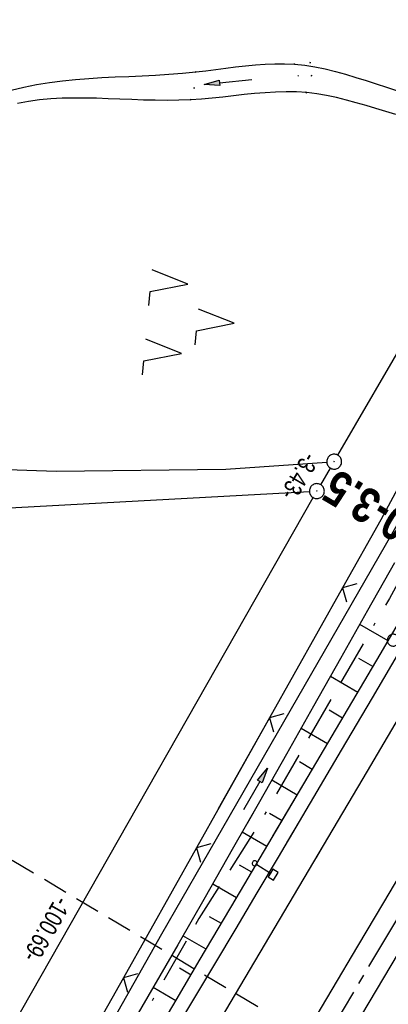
# Model space of a CAD drawing. Extents: x 509601 to 510326, y 459976 to 460916.
# Tile 36 of 39: x 510122 to 510159, y 460758 to 460857. Entities that reach past the tile are written whole.
import ezdxf
from ezdxf.enums import TextEntityAlignment as Align

# ---------------------------------------------------------------- set-up
doc = ezdxf.new("R2010")
doc.units = 0
doc.header["$LTSCALE"] = 10
doc.header["$MEASUREMENT"] = 0
for name, pattern in [('ACAD_ISO16W100', [73, 15, -6.5, 15, -6.5, 15, -7, 1, -7]), ('ACHSE', [5.5, 4, -0.5, 0.5, -0.5]), ('AUSGEZOGEN', [0]), ('LT00', [0]), ('LT17', [0.15, 0.1, -0.05])]:
    doc.linetypes.add(name, pattern=pattern)
doc.layers.get('0').update_dxf_attribs({"linetype": 'LT00'})
for name, color, linetype in [('--EK_FBR', 1, 'LT00'), ('--EK_ST-93-1', 30, 'LT17'), ('--EK_STATIONSZEICHEN_NR', 19, 'LT17'), ('--EL_DFK_AB_L', 21, 'LT00'), ('--EL_DFK_AB_P', 7, 'LT00'), ('-AX-093', 35, 'ACHSE'), ('ABSTAND', 8, 'LT00'), ('BAB-KABEL', 220, 'ACAD_ISO16W100'), ('DFK_AB_L', 21, 'LT00'), ('DFK_AB_P', 7, 'LT00'), ('DFK_KATASTER', 250, 'LT00'), ('DFK_NUTZUNG', 250, 'LT00'), ('DFK_VERMPKT', 252, 'LT00'), ('PFEIL', 140, 'AUSGEZOGEN'), ('V108_AFBR_BAB', 250, 'LT00'), ('V108_BOESCH', 250, 'LT00'), ('V108_BOSCHUNG', 250, 'LT00'), ('V108_GRABEN', 250, 'LT00'), ('V108_LD_MARK', 250, 'LT00'), ('V108_PK_GR', 1, 'LT00'), ('V108_ZAUN', 40, 'LT00'), ('V109_AFBR_BAB', 250, 'LT00'), ('V109_BOESCH', 250, 'LT00'), ('V109_BOSCHUNG', 250, 'LT00'), ('V109_GRABEN', 250, 'LT00'), ('V109_LD_MARK', 250, 'LT00'), ('V109_SCHILD_K', 1, 'LT00'), ('V109_ZAUN', 40, 'LT00')]:
    doc.layers.add(name, color=color, linetype=linetype)
doc.styles.add('Knoten', font='ARIALBD.TTF', dxfattribs={"width": 0.8, "height": 1.8})
doc.styles.get("Standard").update_dxf_attribs({"font": 'ARIAL.TTF'})

# ---------------------------------------------------------------- blocks, each defined once
blk = doc.blocks.new('SYMB7010')
at = {"color": 0, "linetype": 'ByBlock'}
for points in [[(-0.031408, 0.499213), (-0.093728, 0.49134), (-0.15457, 0.475719), (-0.212975, 0.452595), (-0.268021, 0.422333), (-0.31884, 0.385411), (-0.36463, 0.342411), (-0.40467, 0.29401), (-0.438329, 0.240973), (-0.465074, 0.184136), (-0.484486, 0.124395), (-0.496256, 0.062692), (-0.5002, 0)], [(-0.5002, 0), (-0.496256, -0.062692), (-0.484486, -0.124395), (-0.465075, -0.184136), (-0.438329, -0.240973), (-0.404671, -0.29401), (-0.36463, -0.342411), (-0.31884, -0.385411), (-0.268021, -0.422333), (-0.212975, -0.452595), (-0.154571, -0.475719), (-0.093728, -0.49134), (-0.031408, -0.499213), (0.031408, -0.499213)], [(0.5002, 0), (0.496256, 0.062692), (0.484485, 0.124395), (0.465074, 0.184136), (0.438329, 0.240973), (0.40467, 0.29401), (0.36463, 0.342411), (0.31884, 0.385411), (0.268021, 0.422333), (0.212975, 0.452595), (0.15457, 0.475719), (0.093728, 0.49134), (0.031408, 0.499213), (-0.031408, 0.499213)], [(0.031408, -0.499213), (0.093728, -0.491341), (0.15457, -0.475719), (0.212975, -0.452595), (0.268021, -0.422333), (0.31884, -0.385411), (0.36463, -0.342411), (0.404671, -0.294011), (0.438329, -0.240974), (0.465075, -0.184136), (0.484486, -0.124395), (0.496256, -0.062692), (0.500201, 0)]]:
    blk.add_lwpolyline(points, dxfattribs=at)
blk = doc.blocks.new('SYMB0003')
at = {"color": 0, "linetype": 'ByBlock'}
for p, q in [((-0.015712, 0), (0.010166, 0.012015)), ((0, -0.021257), (-0.015712, 0)), ((0.010166, 0.012015), (0, -0.021257))]:
    blk.add_line(p, q, dxfattribs=at)
for points in [[(-0.031395, 0.499013), (-0.093691, 0.491144), (-0.154509, 0.475528), (-0.21289, 0.452414), (-0.267913, 0.422164), (-0.318712, 0.385257), (-0.364484, 0.342274), (-0.404509, 0.293893), (-0.438154, 0.240877), (-0.464888, 0.184062), (-0.484292, 0.124345), (-0.496058, 0.062667), (-0.5, 0)], [(-0.5, 0), (-0.496058, -0.062667), (-0.484292, -0.124345), (-0.464888, -0.184062), (-0.438154, -0.240877), (-0.404509, -0.293893), (-0.364485, -0.342274), (-0.318712, -0.385257), (-0.267914, -0.422164), (-0.21289, -0.452414), (-0.154509, -0.475529), (-0.093691, -0.491144), (-0.031395, -0.499014), (0.031395, -0.499014)], [(0.5, 0), (0.496057, 0.062667), (0.484292, 0.124345), (0.464888, 0.184062), (0.438153, 0.240877), (0.404509, 0.293893), (0.364484, 0.342274), (0.318712, 0.385257), (0.267913, 0.422164), (0.21289, 0.452414), (0.154509, 0.475528), (0.093691, 0.491144), (0.031395, 0.499013), (-0.031395, 0.499013)], [(0.031395, -0.499014), (0.093691, -0.491144), (0.154509, -0.475529), (0.21289, -0.452414), (0.267914, -0.422164), (0.318712, -0.385257), (0.364485, -0.342274), (0.404509, -0.293893), (0.438154, -0.240877), (0.464889, -0.184062), (0.484292, -0.124345), (0.496058, -0.062667), (0.5, 0)]]:
    blk.add_lwpolyline(points, dxfattribs=at)
blk = doc.blocks.new('SYMB7221')
at = {"color": 0, "linetype": 'ByBlock'}
for p, q in [((0, 0.435), (-0.11, 0.065)), ((0.11, 0.065), (0, 0.435)), ((0.25, 0.065), (0.11, 0.065)), ((-0.35, -0.065), (-0.46, -0.435)), ((0.35, -0.065), (0.24, -0.435))]:
    blk.add_line(p, q, dxfattribs=at)
for points in [[(-0.1, -0.435), (-0.24, -0.435), (-0.35, -0.065)], [(0.6, -0.435), (0.46, -0.435), (0.35, -0.065)]]:
    blk.add_lwpolyline(points, dxfattribs=at)
blk = doc.blocks.new('Pfreil3')
at = {"layer": 'PFEIL'}
blk.add_hatch(color=256, dxfattribs=at).paths.add_polyline_path([(-1.549, 0.273), (-1.549, -0.273), (0, 0)])
for p, q in [((-1.549, 0), (-4.831, 0)), ((-1.549, -0.273), (-1.549, 0.273)), ((-1.549, 0.273), (0, 0)), ((0, 0), (-1.549, -0.273))]:
    blk.add_line(p, q, dxfattribs=at)
blk = doc.blocks.new('SYMB0011')
at = {"color": 0, "linetype": 'ByBlock'}
for p, q in [((0.5, 0), (-0.5, 0)), ((0, 0.5), (0, -0.5))]:
    blk.add_line(p, q, dxfattribs=at)
blk = doc.blocks.new('SYMB1263')
at = {"color": 0, "linetype": 'ByBlock'}
for p, q in [((0.014231, 0.098982), (-0.014231, 0.098982)), ((-0.014231, -0.098982), (0.014232, -0.098982))]:
    blk.add_line(p, q, dxfattribs=at)
for points in [[(0, 0.1), (0, 0.75), (0.18, 0.75), (0.18, 1), (-0.18, 1), (-0.18, 0.75), (0, 0.75)], [(-0.014231, 0.098982), (-0.041542, 0.090963), (-0.065486, 0.075575), (-0.084125, 0.054064), (-0.095949, 0.028173), (-0.1, 0)], [(-0.1, 0), (-0.095949, -0.028173), (-0.084125, -0.054064), (-0.065486, -0.075575), (-0.041541, -0.090963), (-0.014231, -0.098982)], [(0.1, 0), (0.095949, 0.028173), (0.084125, 0.054064), (0.065486, 0.075575), (0.041541, 0.090963), (0.014231, 0.098982)], [(0.014232, -0.098982), (0.041542, -0.090963), (0.065486, -0.075575), (0.084125, -0.054064), (0.095949, -0.028173), (0.1, 0)]]:
    blk.add_lwpolyline(points, dxfattribs=at)
blk = doc.blocks.new('SYMB0024')
at = {"color": 0, "linetype": 'ByBlock'}
for p, q in [((-0.5, 0.5), (0, 0)), ((0, 0), (0.5, 0.5))]:
    blk.add_line(p, q, dxfattribs=at)

msp = doc.modelspace()

# ---------------------------------------------------------------- linework, layer by layer
at = {"layer": '--EK_FBR', "color": 2}
for points in [[(510202.064, 460842.581), (510201.073, 460840.884), (510198.52, 460836.518), (510195.965, 460832.153), (510193.409, 460827.788), (510190.852, 460823.424), (510188.296, 460819.06), (510185.781, 460814.763), (510183.267, 460810.467), (510180.751, 460806.171), (510178.232, 460801.877), (510175.708, 460797.586), (510173.226, 460793.379), (510170.74, 460789.175), (510168.25, 460784.973), (510165.759, 460780.771), (510163.268, 460776.57), (510160.68, 460772.204), (510158.093, 460767.838), (510155.504, 460763.472), (510152.913, 460759.108), (510150.319, 460754.746)], [(510205.481, 460840.505), (510204.609, 460839.015), (510200.319, 460831.703), (510196.024, 460824.394), (510191.723, 460817.088), (510187.548, 460810.007), (510183.369, 460802.928), (510179.186, 460795.851), (510172.974, 460785.351), (510166.757, 460774.854), (510162.434, 460767.562), (510158.108, 460760.271), (510153.778, 460752.983)]]:
    msp.add_lwpolyline(points, dxfattribs=at)
at = {"layer": '--EK_FBR'}
for points in [[(510160.062, 460793.686), (510156.959, 460788.435), (510153.858, 460783.183), (510151.74, 460779.593), (510149.621, 460776.003), (510147.501, 460772.414), (510145.378, 460768.827), (510143.25, 460765.242), (510141.117, 460761.661), (510139.012, 460758.141), (510136.902, 460754.623)], [(510160.062, 460793.686), (510156.959, 460788.435), (510153.858, 460783.183), (510151.74, 460779.593), (510149.621, 460776.003), (510148.345, 460773.844)]]:
    msp.add_lwpolyline(points, dxfattribs=at)
at = {"layer": '--EK_ST-93-1', "ltscale": 2.5}
msp.add_line((510151.923, 460753.519), (510117.549, 460773.984), dxfattribs=at)
at = {"layer": '--EL_DFK_AB_L'}
for p, q in [((510153.527, 460812.828), (510178.931, 460856.629)), ((510151.79, 460809.866), (510152.77, 460811.533)), ((510101.991, 460722.351), (510151.039, 460808.568))]:
    msp.add_line(p, q, dxfattribs=at)
at = {"layer": '-AX-093', "ltscale": 0.2}
msp.add_lwpolyline([(510203.883, 460841.476), (510199.275, 460833.603), (510186.46, 460811.805), (510173.604, 460790.032), (510160.708, 460768.282), (510147.772, 460746.556), (510134.799, 460724.852), (510121.789, 460703.171), (510108.743, 460681.51), (510095.663, 460659.871), (510082.549, 460638.251), (510069.404, 460616.652), (510056.228, 460595.07), (510043.021, 460573.508), (510029.787, 460551.962), (510016.525, 460530.434), (510003.236, 460508.921), (509989.923, 460487.425), (509976.585, 460465.943)], dxfattribs=at)
at = {"layer": 'BAB-KABEL', "ltscale": 0.03, "flags": 128}
msp.add_lwpolyline([(510190.691, 460849.487), (510190.018, 460847.767), (510183.495, 460836.65), (510180.008, 460830.874), (510176.148, 460823.975), (510174.496, 460821.683), (510167.06, 460811.484), (510163.849, 460807.726), (510158.702, 460798.437), (510145.591, 460775.749), (510145.515, 460775.622), (510139.551, 460766.251), (510127.889, 460745.686), (510116.48, 460725.504), (510103.19, 460703.693), (510088.771, 460679.997), (510076.363, 460660.183), (510061.574, 460635.848), (510045.285, 460608.895), (510034.008, 460589.702), (510024.1, 460573.649), (510002.668, 460537.932), (509987.301, 460513.096), (509974.333, 460492.261), (509961.21, 460471.994), (509950.27, 460455.503), (509943.57, 460445.898), (509931.328, 460428.697), (509923.89, 460415.128), (509914.561, 460398.501), (509908.297, 460386.712), (509894.891, 460365.429), (509878.847, 460339.881), (509861.197, 460311.883), (509843.864, 460284.23), (509828.701, 460259.544), (509819.089, 460252.85), (509809.313, 460236.334), (509794.746, 460212.757), (509792.125, 460209.119), (509771.59, 460183.683), (509747.182, 460153.37), (509734.689, 460137.244), (509730.907, 460132.09), (509733.129, 460114.536), (509731.409, 460108.008), (509724.523, 460095.604), (509711.28, 460076.685), (509702.947, 460063.479)], dxfattribs=at)
at = {"layer": 'DFK_AB_L'}
for p, q in [((510153.527, 460812.828), (510178.931, 460856.629)), ((510151.79, 460809.866), (510152.77, 460811.533)), ((510101.991, 460722.351), (510151.039, 460808.568))]:
    msp.add_line(p, q, dxfattribs=at)
at = {"layer": 'DFK_KATASTER'}
for p, q in [((510142.24, 460811.43), (510152.402, 460812.129)), ((510109.49, 460811.76), (510125.2, 460811.23)), ((510125.2, 460811.23), (510142.24, 460811.43)), ((510115.05, 460807.23), (510150.661, 460809.179))]:
    msp.add_line(p, q, dxfattribs=at)
at = {"layer": 'V108_AFBR_BAB'}
msp.add_lwpolyline([(510160.062, 460793.686), (510156.959, 460788.435), (510153.858, 460783.183), (510151.74, 460779.593), (510149.621, 460776.003), (510148.345, 460773.844)], dxfattribs=at)
at = {"layer": 'V108_BOESCH'}
msp.add_lwpolyline([(510146.99, 460774.519), (510150.533, 460780.525), (510154.148, 460786.656), (510157.761, 460792.788), (510161.373, 460798.921), (510164.981, 460805.056), (510167.029, 460808.542), (510169.074, 460812.029), (510171.116, 460815.518), (510173.153, 460819.011), (510175.184, 460822.506), (510177.208, 460826.006), (510179.779, 460830.479), (510182.338, 460834.959), (510184.886, 460839.445), (510187.424, 460843.937), (510189.956, 460848.433), (510190.584, 460849.552)], dxfattribs=at)
at = {"layer": 'V108_BOSCHUNG'}
for p, q in [((510158.565, 460794.152), (510155.714, 460795.812)), ((510157.042, 460791.567), (510155.642, 460792.382)), ((510155.519, 460788.983), (510152.77, 460790.583)), ((510153.996, 460786.398), (510152.646, 460787.184)), ((510152.472, 460783.814), (510149.821, 460785.357)), ((510150.948, 460781.23), (510149.646, 460781.988)), ((510149.424, 460778.646), (510146.865, 460780.135)), ((510147.9, 460776.062), (510146.642, 460776.794))]:
    msp.add_line(p, q, dxfattribs=at)
at = {"layer": 'V108_GRABEN'}
for points in [[(510120.669, 460849.541), (510121.934, 460849.851), (510123.215, 460850.106), (510124.509, 460850.313), (510125.816, 460850.479), (510127.133, 460850.612), (510128.459, 460850.716), (510129.794, 460850.8), (510131.135, 460850.869), (510132.481, 460850.932), (510133.83, 460850.994), (510135.182, 460851.063), (510136.534, 460851.144), (510137.885, 460851.246), (510139.234, 460851.374), (510140.238, 460851.49), (510141.239, 460851.616), (510142.238, 460851.747), (510143.234, 460851.874), (510144.228, 460851.991), (510145.218, 460852.089), (510146.204, 460852.162), (510147.187, 460852.202), (510148.167, 460852.202), (510149.142, 460852.155), (510150.181, 460852.046), (510151.215, 460851.882), (510152.246, 460851.671), (510153.274, 460851.421), (510154.301, 460851.138), (510155.325, 460850.831), (510156.349, 460850.508), (510157.373, 460850.175), (510158.397, 460849.842), (510159.423, 460849.515)], [(510159.338, 460847.089), (510158.345, 460847.386), (510157.353, 460847.688), (510156.362, 460847.987), (510155.37, 460848.275), (510154.378, 460848.546), (510153.385, 460848.791), (510152.39, 460849.002), (510151.392, 460849.172), (510150.392, 460849.293), (510149.35, 460849.362), (510148.304, 460849.379), (510147.255, 460849.351), (510146.201, 460849.289), (510145.143, 460849.199), (510144.081, 460849.091), (510143.016, 460848.973), (510141.946, 460848.853), (510140.872, 460848.741), (510139.793, 460848.644), (510138.711, 460848.57), (510137.531, 460848.525), (510136.346, 460848.511), (510135.16, 460848.522), (510133.974, 460848.551), (510132.788, 460848.592), (510131.604, 460848.639), (510130.425, 460848.684), (510129.251, 460848.722), (510128.083, 460848.745), (510126.924, 460848.747), (510125.774, 460848.722), (510124.636, 460848.662), (510123.51, 460848.562), (510122.399, 460848.414), (510121.303, 460848.212)], [(510177.412, 460846.345), (510177.79, 460846.223), (510178.149, 460846.092), (510178.468, 460845.944), (510178.73, 460845.77), (510178.914, 460845.563), (510179.001, 460845.312), (510178.994, 460845.084), (510178.934, 460844.839), (510178.84, 460844.592), (510178.731, 460844.358), (510160.314, 460807.304), (510142.676, 460776.667)], [(510159.2, 460802.016), (510156.495, 460797.201), (510153.786, 460792.388), (510151.074, 460787.576), (510148.357, 460782.768), (510145.633, 460777.963), (510144.405, 460775.806)]]:
    msp.add_lwpolyline(points, dxfattribs=at)
at = {"layer": 'V108_LD_MARK'}
msp.add_lwpolyline([(510169.164, 460802.656), (510156.459, 460781.059), (510152.049, 460773.575), (510151.329, 460772.358)], dxfattribs=at)
at = {"layer": 'V108_ZAUN'}
for p, q in [((510153.993, 460799.503), (510146.644, 460786.426)), ((510146.644, 460786.426), (510141.492, 460777.257))]:
    msp.add_line(p, q, dxfattribs=at)
msp.add_lwpolyline([(510161.225, 460812.643), (510157.839, 460806.346), (510153.993, 460799.503)], dxfattribs=at)
at = {"layer": 'V109_AFBR_BAB', "color": 0}
for points in [[(510202.064, 460842.581), (510201.073, 460840.884), (510198.52, 460836.518), (510195.965, 460832.153), (510193.409, 460827.788), (510190.852, 460823.424), (510188.296, 460819.06), (510185.781, 460814.763), (510183.267, 460810.467), (510180.751, 460806.171), (510178.232, 460801.877), (510175.708, 460797.586), (510173.226, 460793.379), (510170.74, 460789.175), (510168.25, 460784.973), (510165.759, 460780.771), (510163.268, 460776.57), (510160.68, 460772.204), (510158.093, 460767.838), (510155.504, 460763.472), (510152.913, 460759.108), (510150.319, 460754.746)], [(510205.481, 460840.505), (510204.609, 460839.015), (510200.319, 460831.703), (510196.024, 460824.394), (510191.723, 460817.088), (510187.548, 460810.007), (510183.369, 460802.928), (510179.186, 460795.851), (510172.974, 460785.351), (510166.757, 460774.854), (510162.434, 460767.562), (510158.108, 460760.271), (510153.778, 460752.983)]]:
    msp.add_lwpolyline(points, dxfattribs=at)
at = {"layer": 'V109_AFBR_BAB'}
msp.add_lwpolyline([(510160.062, 460793.686), (510156.959, 460788.435), (510153.858, 460783.183), (510151.74, 460779.593), (510149.621, 460776.003), (510147.501, 460772.414), (510145.378, 460768.827), (510143.25, 460765.242), (510141.117, 460761.661), (510139.012, 460758.141), (510136.902, 460754.623)], dxfattribs=at)
at = {"layer": 'V109_BOESCH'}
msp.add_lwpolyline([(510134.846, 460753.923), (510137.266, 460758.028), (510139.686, 460762.133), (510143.301, 460768.264), (510146.917, 460774.395), (510150.533, 460780.525), (510154.148, 460786.656), (510157.761, 460792.788), (510161.373, 460798.921), (510164.981, 460805.056), (510167.029, 460808.542), (510169.074, 460812.029), (510171.116, 460815.518), (510173.153, 460819.011), (510175.184, 460822.506), (510177.208, 460826.006), (510179.779, 460830.479), (510182.338, 460834.959), (510184.886, 460839.445), (510187.425, 460843.937), (510189.956, 460848.433), (510190.584, 460849.552)], dxfattribs=at)
at = {"layer": 'V109_BOSCHUNG'}
for p, q in [((510158.565, 460794.152), (510155.714, 460795.812)), ((510157.042, 460791.567), (510155.642, 460792.382)), ((510155.519, 460788.983), (510152.77, 460790.583)), ((510153.996, 460786.398), (510152.646, 460787.184)), ((510152.472, 460783.814), (510149.821, 460785.357)), ((510150.948, 460781.23), (510149.646, 460781.988)), ((510149.424, 460778.646), (510146.865, 460780.135)), ((510147.9, 460776.062), (510146.642, 460776.794)), ((510146.376, 460773.478), (510143.901, 460774.918)), ((510144.852, 460770.893), (510143.634, 460771.603)), ((510143.328, 460768.309), (510140.927, 460769.707)), ((510141.804, 460765.725), (510140.62, 460766.414)), ((510140.28, 460763.141), (510137.941, 460764.502)), ((510138.757, 460760.556), (510137.6, 460761.23)), ((510137.233, 460757.972), (510134.943, 460759.305))]:
    msp.add_line(p, q, dxfattribs=at)
at = {"layer": 'V109_GRABEN'}
for points in [[(510120.669, 460849.541), (510121.935, 460849.851), (510123.215, 460850.106), (510124.509, 460850.313), (510125.816, 460850.479), (510127.133, 460850.611), (510128.46, 460850.716), (510129.794, 460850.8), (510131.135, 460850.869), (510132.481, 460850.932), (510133.83, 460850.994), (510135.182, 460851.063), (510136.534, 460851.144), (510137.885, 460851.246), (510139.234, 460851.374), (510140.238, 460851.49), (510141.239, 460851.616), (510142.238, 460851.747), (510143.234, 460851.874), (510144.228, 460851.991), (510145.218, 460852.089), (510146.204, 460852.162), (510147.187, 460852.202), (510148.167, 460852.202), (510149.142, 460852.155), (510150.181, 460852.046), (510151.215, 460851.882), (510152.246, 460851.671), (510153.275, 460851.421), (510154.301, 460851.138), (510155.325, 460850.831), (510156.349, 460850.508), (510157.373, 460850.175), (510158.398, 460849.842), (510159.423, 460849.515)], [(510159.338, 460847.089), (510158.345, 460847.386), (510157.353, 460847.688), (510156.362, 460847.987), (510155.37, 460848.275), (510154.378, 460848.546), (510153.385, 460848.79), (510152.39, 460849.002), (510151.392, 460849.172), (510150.392, 460849.293), (510149.35, 460849.362), (510148.304, 460849.379), (510147.255, 460849.351), (510146.201, 460849.289), (510145.143, 460849.199), (510144.081, 460849.091), (510143.016, 460848.973), (510141.946, 460848.853), (510140.872, 460848.741), (510139.794, 460848.644), (510138.711, 460848.57), (510137.531, 460848.525), (510136.346, 460848.511), (510135.16, 460848.522), (510133.974, 460848.551), (510132.788, 460848.592), (510131.604, 460848.639), (510130.425, 460848.684), (510129.251, 460848.722), (510128.083, 460848.745), (510126.924, 460848.747), (510125.774, 460848.722), (510124.636, 460848.662), (510123.51, 460848.562), (510122.399, 460848.414), (510121.303, 460848.212)], [(510177.412, 460846.345), (510177.79, 460846.223), (510178.149, 460846.092), (510178.468, 460845.944), (510178.73, 460845.77), (510178.914, 460845.563), (510179.001, 460845.312), (510178.994, 460845.084), (510178.934, 460844.839), (510178.84, 460844.592), (510178.731, 460844.358), (510160.314, 460807.304), (510135.772, 460764.675), (510112.13, 460722.876), (510086.301, 460680.213)], [(510159.201, 460802.016), (510156.495, 460797.201), (510153.786, 460792.388), (510151.074, 460787.576), (510148.357, 460782.768), (510145.633, 460777.963), (510142.901, 460773.163), (510140.161, 460768.368), (510137.41, 460763.579), (510135.015, 460759.43), (510132.612, 460755.286)]]:
    msp.add_lwpolyline(points, dxfattribs=at)
at = {"layer": 'V109_LD_MARK'}
msp.add_lwpolyline([(510169.164, 460802.656), (510156.459, 460781.059), (510152.049, 460773.575), (510147.627, 460766.099), (510143.196, 460758.628), (510138.754, 460751.163)], dxfattribs=at)
at = {"layer": 'V109_ZAUN'}
for p, q in [((510153.993, 460799.503), (510146.644, 460786.426)), ((510146.644, 460786.426), (510139.296, 460773.349)), ((510139.296, 460773.349), (510131.947, 460760.273)), ((510131.947, 460760.273), (510124.599, 460747.196))]:
    msp.add_line(p, q, dxfattribs=at)
msp.add_lwpolyline([(510161.225, 460812.643), (510157.839, 460806.346), (510153.993, 460799.503)], dxfattribs=at)

# ---------------------------------------------------------------- block references
at = {"layer": '--EL_DFK_AB_P', "xscale": 1.500000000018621, "yscale": 1.5, "zscale": 1.5, "rotation": 264.7377099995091}
for p in [(510153.15, 460812.18), (510151.41, 460809.22)]:
    msp.add_blockref('SYMB0003', p, dxfattribs=at)
at = {"layer": 'DFK_AB_P', "xscale": 1.500000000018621, "yscale": 1.5, "zscale": 1.5, "rotation": 264.7377099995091}
for p in [(510153.15, 460812.18), (510151.41, 460809.22)]:
    msp.add_blockref('SYMB0003', p, dxfattribs=at)
at = {"layer": 'DFK_NUTZUNG', "xscale": 10.00000000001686, "yscale": 10, "zscale": 10, "rotation": 264.7377100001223}
msp.add_blockref('SYMB7221', (510138.753, 460826.494), dxfattribs=at)
at = {"layer": 'DFK_VERMPKT', "xscale": 1.200000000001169, "yscale": 1.200000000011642, "zscale": 1.2, "rotation": 264.7377100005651}
msp.add_blockref('SYMB7010', (510159.09, 460794.23), dxfattribs=at)
at = {"layer": 'PFEIL'}
for p, rotation in [((510140.075, 460850.115), 185.7640388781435), ((510146.452, 460781.366), 59.9931529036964)]:
    msp.add_blockref('Pfreil3', p, dxfattribs=dict(at, rotation=rotation))
at = {"layer": 'V108_PK_GR', "xscale": 0.09999999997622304, "yscale": 0.09999999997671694, "zscale": 0.1, "rotation": 243.5238000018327}
for p in [(510150.759, 460852.316), (510139.234, 460851.374), (510149.142, 460852.155), (510149.529, 460850.988), (510150.888, 460850.992), (510139.088, 460849.761), (510138.711, 460848.57), (510150.301, 460849.322), (510150.392, 460849.293)]:
    msp.add_blockref('SYMB0011', p, dxfattribs=at)
at = {"layer": 'V108_ZAUN', "xscale": 2.100000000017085, "yscale": 2.099999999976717, "zscale": 2.1, "rotation": 240.665589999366}
for p in [(510153.993, 460799.503), (510146.644, 460786.426)]:
    msp.add_blockref('SYMB0024', p, dxfattribs=at)
at = {"layer": 'V109_SCHILD_K', "xscale": 2.500000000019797, "yscale": 2.5, "zscale": 2.5, "rotation": 238.7303999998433}
msp.add_blockref('SYMB1263', (510145.156, 460771.787), dxfattribs=at)
at = {"layer": 'V109_ZAUN', "xscale": 2.099999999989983, "yscale": 2.099999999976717, "zscale": 2.1, "rotation": 240.6645999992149}
for p in [(510153.993, 460799.503), (510146.644, 460786.426), (510139.296, 460773.349), (510131.947, 460760.273)]:
    msp.add_blockref('SYMB0024', p, dxfattribs=at)

# ---------------------------------------------------------------- texts
at = {"layer": '--EK_STATIONSZEICHEN_NR', "style": 'Knoten', "width": 0.8}
msp.add_text('760-3.5', height=3.5, rotation=149.40009, dxfattribs=at).set_placement((510164, 460803.268), align=Align.MIDDLE_LEFT)
at = {"layer": 'ABSTAND', "width": 0.75}
for s, rotation, p in [(' -3.43-', -120.44779, (510150.422, 460813.703)), (' -100.69-', -119.63419, (510125.462, 460769.055))]:
    msp.add_text(s, height=1.8, rotation=rotation, dxfattribs=at).set_placement(p)

doc.saveas('drawing.dxf')
